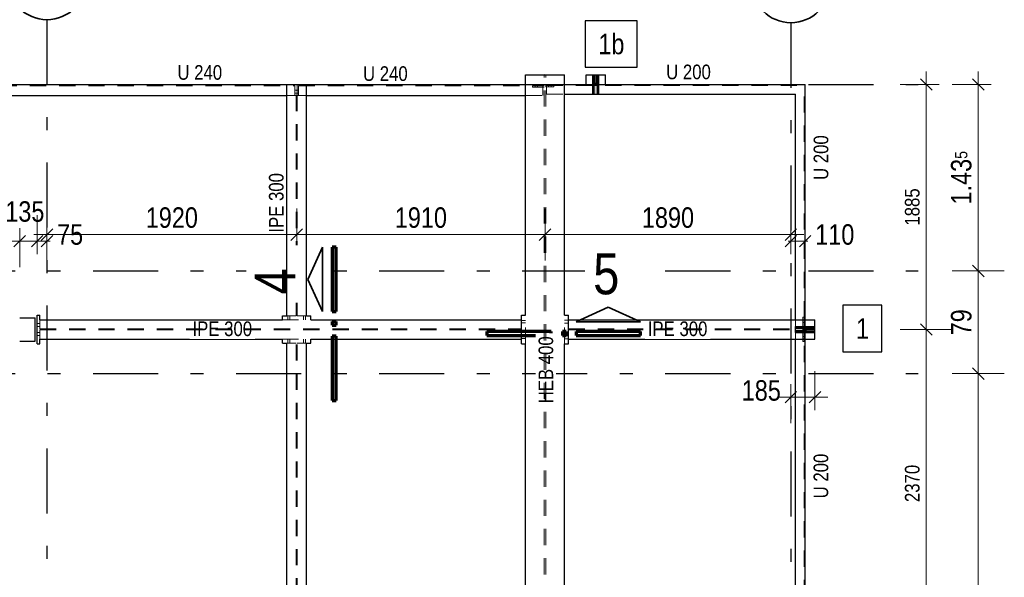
# Model space of a CAD drawing. Header units: millimetres. Extents: x -39 to 84, y 0 to 66.
# Tile 54 of 92: x 6.93 to 14.5, y 33.41 to 37.7. Entities that reach past the tile are written whole.
import ezdxf

# ---------------------------------------------------------------- set-up
doc = ezdxf.new("R2010")
doc.units = ezdxf.units.MM
doc.linetypes.add('DASHDOTX2', pattern=[2, 1, -0.5, 0, -0.5])
doc.linetypes.add('HIDDEN', pattern=[0.375, 0.25, -0.125])
for name, color, linetype, lineweight in [('01_Neubau Raumschraffuren', 7, 'Continuous', 20), ('2D-NovaObj-A_Wanddurchbruch', 7, 'Continuous', 20), ('Achsen', 7, 'Continuous', 20), ('Geschnittene Kanten', 7, 'Continuous', 20), ('Schraffuren', 7, 'Continuous', 20)]:
    doc.layers.add(name, color=color, linetype=linetype, lineweight=lineweight)
doc.styles.add('Arial Narrow', font='ARIALN.TTF')
doc.dimstyles.new('Arch_Strakon_dimstyle', dxfattribs={"dimtxt": 15.75, "dimasz": 1, "dimexe": 1.25, "dimexo": 0.0625, "dimgap": 1, "dimtad": 0, "dimdec": 5, "dimzin": 12, "dimdsep": 46, "dimtxsty": 'Arial Narrow', "dimblk": 'Arrowhead_Tick', "dimsah": 1, "dimcen": 0, "dimse1": 1, "dimse2": 1, "dimclrd": 6, "dimclrt": 2, "dimazin": 0, "dimtfac": 1, "dimtdec": 4, "dimtmove": 0, "dimatfit": 3, "dimldrblk": 'NONE', "dimfxl": 1, "dimtvp": 1, "dimtolj": 1, "dimtzin": 0, "dimlwd": 13, "dimarcsym": 2})

# ---------------------------------------------------------------- blocks, each defined once
blk = doc.blocks.new('Arrowhead_Tick')
at = {"color": 0, "linetype": 'Continuous', "lineweight": -2}
for p, q in [((0, 20), (0, -10)), ((-1, 0), (0, 0)), ((10, 0), (0, 0))]:
    blk.add_line(p, q, dxfattribs=at)
at = {"color": 2, "linetype": 'Continuous', "lineweight": 35}
blk.add_line((4.42, 4.42), (-4.42, -4.42), dxfattribs=at)
blk = doc.blocks.new('*D189')
at = {"layer": '2D-NovaObj-A_Wanddurchbruch', "color": 6, "linetype": 'Continuous', "lineweight": 13}
blk.add_line((13.9, 32.9603), (13.9, 35.3104), dxfattribs=at)
at = {"layer": 'Defpoints', "color": 0}
for p in [(11.1489, 35.3204), (13.9, 35.3204), (11.1489, 32.9503)]:
    blk.add_point(p, dxfattribs=at)
at = {"layer": '2D-NovaObj-A_Wanddurchbruch', "color": 6, "lineweight": 13, "xscale": 0.01, "yscale": 0.01, "zscale": 0.01}
for p, rotation in [((13.9, 35.3204), 90), ((13.9, 32.9503), 270)]:
    blk.add_blockref('Arrowhead_Tick', p, dxfattribs=dict(at, rotation=rotation))
at = {"layer": '2D-NovaObj-A_Wanddurchbruch', "color": 3, "lineweight": 35, "insert": (13.7926, 34.1354), "char_height": 0.1125, "attachment_point": 5, "rotation": 90, "style": 'Arial Narrow'}
blk.add_mtext('\\A1;2370', dxfattribs=at)
blk = doc.blocks.new('_None')
blk = doc.blocks.new('*D190')
at = {"layer": '2D-NovaObj-A_Wanddurchbruch', "color": 6, "linetype": 'Continuous', "lineweight": 13}
blk.add_line((13.9, 35.3304), (13.9, 37.1953), dxfattribs=at)
at = {"layer": 'Defpoints', "color": 0}
for p in [(13.8366, 37.2053), (13.9, 37.2053), (11.1489, 35.3204)]:
    blk.add_point(p, dxfattribs=at)
at = {"layer": '2D-NovaObj-A_Wanddurchbruch', "color": 6, "lineweight": 13, "xscale": 0.01, "yscale": 0.01, "zscale": 0.01}
for p, rotation in [((13.9, 37.2053), 90), ((13.9, 35.3204), 270)]:
    blk.add_blockref('Arrowhead_Tick', p, dxfattribs=dict(at, rotation=rotation))
at = {"layer": '2D-NovaObj-A_Wanddurchbruch', "color": 3, "lineweight": 35, "insert": (13.7926, 36.2628), "char_height": 0.1125, "attachment_point": 5, "rotation": 90, "style": 'Arial Narrow'}
blk.add_mtext('\\A1;1885', dxfattribs=at)
blk = doc.blocks.new('*D226')
at = {"layer": 'Achsen', "color": 6, "linetype": 'Continuous', "lineweight": 13}
blk.add_line((14.3, 30.9304), (14.3, 34.9704), dxfattribs=at)
at = {"layer": 'Defpoints', "color": 0}
for p in [(13.8366, 34.9804), (14.3, 34.9804), (13.8366, 30.9204)]:
    blk.add_point(p, dxfattribs=at)
at = {"layer": 'Achsen', "color": 6, "lineweight": 13, "xscale": 0.01, "yscale": 0.01, "zscale": 0.01}
for p, rotation in [((14.3, 34.9804), 90), ((14.3, 30.9204), 270)]:
    blk.add_blockref('Arrowhead_Tick', p, dxfattribs=dict(at, rotation=rotation))
at = {"layer": 'Achsen', "color": 2, "lineweight": 35, "insert": (14.1696, 32.9504), "char_height": 0.1575, "attachment_point": 5, "rotation": 90, "style": 'Arial Narrow'}
blk.add_mtext('\\A1;4.06', dxfattribs=at)
blk = doc.blocks.new('*D227')
at = {"layer": 'Achsen', "color": 6, "linetype": 'Continuous', "lineweight": 13}
blk.add_line((14.3, 34.9904), (14.3, 35.7604), dxfattribs=at)
at = {"layer": 'Defpoints', "color": 0}
for p in [(13.8366, 35.7704), (14.3, 35.7704), (13.8366, 34.9804)]:
    blk.add_point(p, dxfattribs=at)
at = {"layer": 'Achsen', "color": 6, "lineweight": 13, "xscale": 0.01, "yscale": 0.01, "zscale": 0.01}
for p, rotation in [((14.3, 35.7704), 90), ((14.3, 34.9804), 270)]:
    blk.add_blockref('Arrowhead_Tick', p, dxfattribs=dict(at, rotation=rotation))
at = {"layer": 'Achsen', "color": 2, "lineweight": 35, "insert": (14.1696, 35.3754), "char_height": 0.1575, "attachment_point": 5, "rotation": 90, "style": 'Arial Narrow'}
blk.add_mtext('\\A1;79', dxfattribs=at)
blk = doc.blocks.new('*D228')
at = {"layer": 'Achsen', "color": 6, "linetype": 'Continuous', "lineweight": 13}
blk.add_line((14.3, 35.7804), (14.3, 37.1953), dxfattribs=at)
at = {"layer": 'Defpoints', "color": 0}
for p in [(12.9689, 37.2053), (14.3, 37.2053), (13.8366, 35.7704)]:
    blk.add_point(p, dxfattribs=at)
at = {"layer": 'Achsen', "color": 6, "lineweight": 13, "xscale": 0.01, "yscale": 0.01, "zscale": 0.01}
for p, rotation in [((14.3, 37.2053), 90), ((14.3, 35.7704), 270)]:
    blk.add_blockref('Arrowhead_Tick', p, dxfattribs=dict(at, rotation=rotation))
at = {"layer": 'Achsen', "color": 2, "lineweight": 35, "insert": (14.1696, 36.4879), "char_height": 0.1575, "attachment_point": 5, "rotation": 90, "style": 'Arial Narrow'}
blk.add_mtext('\\A1;1.43{\\A1;\\H.6x;\\S5;}', dxfattribs=at)
blk = doc.blocks.new('*D240')
at = {"layer": 'Achsen', "color": 6, "linetype": 'Continuous', "lineweight": 13}
blk.add_line((6.9392, 36), (7.0542, 36), dxfattribs=at)
at = {"layer": 'Defpoints', "color": 0}
for p in [(7.0642, 36), (6.9292, 35.5603), (7.0642, 35.4304)]:
    blk.add_point(p, dxfattribs=at)
at = {"layer": 'Achsen', "color": 6, "lineweight": 13, "xscale": 0.01, "yscale": 0.01, "zscale": 0.01}
blk.add_blockref('Arrowhead_Tick', (7.0642, 36), dxfattribs=at)
at = {"layer": 'Achsen', "color": 6, "lineweight": 13, "xscale": 0.01, "yscale": 0.01, "zscale": 0.01, "rotation": 180}
blk.add_blockref('Arrowhead_Tick', (6.9292, 36), dxfattribs=at)
at = {"layer": 'Achsen', "color": 2, "lineweight": 35, "insert": (6.9688, 36.227), "char_height": 0.1575, "attachment_point": 5, "style": 'Arial Narrow'}
blk.add_mtext('\\A1;135', dxfattribs=at)
blk = doc.blocks.new('*D241')
at = {"layer": 'Achsen', "color": 6, "linetype": 'Continuous', "lineweight": 13}
for p, q in [((7.0542, 36), (7.0442, 36)), ((7.0642, 36), (7.1389, 36)), ((7.1489, 36), (7.1589, 36))]:
    blk.add_line(p, q, dxfattribs=at)
at = {"layer": 'Defpoints', "color": 0}
for p in [(7.1389, 37.7044), (7.1389, 36), (7.0642, 35.4304)]:
    blk.add_point(p, dxfattribs=at)
at = {"layer": 'Achsen', "color": 6, "lineweight": 13, "xscale": 0.01, "yscale": 0.01, "zscale": 0.01}
blk.add_blockref('Arrowhead_Tick', (7.0642, 36), dxfattribs=at)
at = {"layer": 'Achsen', "color": 6, "lineweight": 13, "xscale": 0.01, "yscale": 0.01, "zscale": 0.01, "rotation": 180}
blk.add_blockref('Arrowhead_Tick', (7.1389, 36), dxfattribs=at)
at = {"layer": 'Achsen', "color": 2, "lineweight": 35, "insert": (7.3168, 36.05), "char_height": 0.1575, "attachment_point": 5, "style": 'Arial Narrow'}
blk.add_mtext('\\A1;75', dxfattribs=at)
blk = doc.blocks.new('*D242')
at = {"layer": 'Achsen', "color": 6, "linetype": 'Continuous', "lineweight": 13}
blk.add_line((7.1489, 36.05), (9.0489, 36.05), dxfattribs=at)
at = {"layer": 'Defpoints', "color": 0}
for p in [(7.1389, 37.7044), (9.0589, 37.1607), (9.0589, 36.05)]:
    blk.add_point(p, dxfattribs=at)
at = {"layer": 'Achsen', "color": 6, "lineweight": 13, "xscale": 0.01, "yscale": 0.01, "zscale": 0.01}
blk.add_blockref('Arrowhead_Tick', (9.0589, 36.05), dxfattribs=at)
at = {"layer": 'Achsen', "color": 6, "lineweight": 13, "xscale": 0.01, "yscale": 0.01, "zscale": 0.01, "rotation": 180}
blk.add_blockref('Arrowhead_Tick', (7.1389, 36.05), dxfattribs=at)
at = {"layer": 'Achsen', "color": 2, "lineweight": 35, "insert": (8.0989, 36.1804), "char_height": 0.1575, "attachment_point": 5, "style": 'Arial Narrow'}
blk.add_mtext('\\A1;1920', dxfattribs=at)
blk = doc.blocks.new('*D243')
at = {"layer": 'Achsen', "color": 6, "linetype": 'Continuous', "lineweight": 13}
blk.add_line((9.0689, 36.05), (10.9589, 36.05), dxfattribs=at)
at = {"layer": 'Defpoints', "color": 0}
for p in [(10.9689, 37.2803), (9.0589, 37.1607), (10.9689, 36.05)]:
    blk.add_point(p, dxfattribs=at)
at = {"layer": 'Achsen', "color": 6, "lineweight": 13, "xscale": 0.01, "yscale": 0.01, "zscale": 0.01}
blk.add_blockref('Arrowhead_Tick', (10.9689, 36.05), dxfattribs=at)
at = {"layer": 'Achsen', "color": 6, "lineweight": 13, "xscale": 0.01, "yscale": 0.01, "zscale": 0.01, "rotation": 180}
blk.add_blockref('Arrowhead_Tick', (9.0589, 36.05), dxfattribs=at)
at = {"layer": 'Achsen', "color": 2, "lineweight": 35, "insert": (10.0139, 36.1804), "char_height": 0.1575, "attachment_point": 5, "style": 'Arial Narrow'}
blk.add_mtext('\\A1;1910', dxfattribs=at)
blk = doc.blocks.new('*D244')
at = {"layer": 'Achsen', "color": 6, "linetype": 'Continuous', "lineweight": 13}
blk.add_line((10.9789, 36.05), (12.8489, 36.05), dxfattribs=at)
at = {"layer": 'Defpoints', "color": 0}
for p in [(12.8589, 37.681), (10.9689, 37.2803), (12.8589, 36.05)]:
    blk.add_point(p, dxfattribs=at)
at = {"layer": 'Achsen', "color": 6, "lineweight": 13, "xscale": 0.01, "yscale": 0.01, "zscale": 0.01}
blk.add_blockref('Arrowhead_Tick', (12.8589, 36.05), dxfattribs=at)
at = {"layer": 'Achsen', "color": 6, "lineweight": 13, "xscale": 0.01, "yscale": 0.01, "zscale": 0.01, "rotation": 180}
blk.add_blockref('Arrowhead_Tick', (10.9689, 36.05), dxfattribs=at)
at = {"layer": 'Achsen', "color": 2, "lineweight": 35, "insert": (11.9139, 36.1804), "char_height": 0.1575, "attachment_point": 5, "style": 'Arial Narrow'}
blk.add_mtext('\\A1;1890', dxfattribs=at)
blk = doc.blocks.new('*D245')
at = {"layer": 'Achsen', "color": 6, "linetype": 'Continuous', "lineweight": 13}
for p, q in [((12.8489, 36), (12.8389, 36)), ((12.8589, 36), (12.9689, 36)), ((12.9789, 36), (12.9889, 36))]:
    blk.add_line(p, q, dxfattribs=at)
at = {"layer": 'Defpoints', "color": 0}
for p in [(12.8589, 37.681), (12.9689, 37.2053), (12.9689, 36)]:
    blk.add_point(p, dxfattribs=at)
at = {"layer": 'Achsen', "color": 6, "lineweight": 13, "xscale": 0.01, "yscale": 0.01, "zscale": 0.01}
blk.add_blockref('Arrowhead_Tick', (12.8589, 36), dxfattribs=at)
at = {"layer": 'Achsen', "color": 6, "lineweight": 13, "xscale": 0.01, "yscale": 0.01, "zscale": 0.01, "rotation": 180}
blk.add_blockref('Arrowhead_Tick', (12.9689, 36), dxfattribs=at)
at = {"layer": 'Achsen', "color": 2, "lineweight": 35, "insert": (13.1965, 36.05), "char_height": 0.1575, "attachment_point": 5, "style": 'Arial Narrow'}
blk.add_mtext('\\A1;110', dxfattribs=at)
blk = doc.blocks.new('*D251')
at = {"layer": 'Achsen', "color": 6, "linetype": 'Continuous', "lineweight": 13}
blk.add_line((12.8689, 34.8), (13.0339, 34.8), dxfattribs=at)
at = {"layer": 'Defpoints', "color": 0}
for p in [(12.8589, 37.681), (13.0439, 35.3954), (13.0439, 34.8)]:
    blk.add_point(p, dxfattribs=at)
at = {"layer": 'Achsen', "color": 6, "lineweight": 13, "xscale": 0.01, "yscale": 0.01, "zscale": 0.01}
blk.add_blockref('Arrowhead_Tick', (13.0439, 34.8), dxfattribs=at)
at = {"layer": 'Achsen', "color": 6, "lineweight": 13, "xscale": 0.01, "yscale": 0.01, "zscale": 0.01, "rotation": 180}
blk.add_blockref('Arrowhead_Tick', (12.8589, 34.8), dxfattribs=at)
at = {"layer": 'Achsen', "color": 2, "lineweight": 35, "insert": (12.6313, 34.85), "char_height": 0.1575, "attachment_point": 5, "style": 'Arial Narrow'}
blk.add_mtext('\\A1;185', dxfattribs=at)

msp = doc.modelspace()

# ---------------------------------------------------------------- hatches: boundary and pattern name
at = {"layer": 'Schraffuren', "lineweight": 13, "true_color": 0x91ffff}
for points in [[(11.3717728, 37.2803475), (11.3717728, 37.1303475), (11.3467728, 37.1303475), (11.3467728, 37.2803475)], [(13.043921, 35.3078775), (12.893921, 35.3078775), (12.893921, 35.3328775), (13.043921, 35.3328775)]]:
    msp.add_hatch(color=131, dxfattribs=at).paths.add_polyline_path(points)

# ---------------------------------------------------------------- linework, layer by layer
at = {"color": 3, "linetype": 'Continuous', "lineweight": 25}
for p, q in [((11.6767683, 37.695856), (11.2783183, 37.695856)), ((11.2783183, 37.695856), (11.2783183, 37.338356)), ((11.6767683, 37.338356), (11.6767683, 37.695856)), ((11.2783183, 37.338356), (11.6767683, 37.338356)), ((10.818921, 35.4303775), (10.818921, 37.2803475)), ((10.818921, 37.2803475), (11.118921, 37.2803475)), ((11.118921, 35.4303775), (11.118921, 37.2803475)), ((11.2842728, 37.2053475), (11.2842728, 37.2803475)), ((11.2842728, 37.2803475), (11.3362728, 37.2803475)), ((11.3362728, 37.1303475), (11.3362728, 37.2803475)), ((11.3362728, 37.2803475), (11.3462728, 37.2803475)), ((11.3462728, 37.1303475), (11.3462728, 37.2803475)), ((11.3462728, 37.2803475), (11.3467728, 37.2803475)), ((11.3717728, 37.2803475), (11.3722728, 37.2803475)), ((11.3722728, 37.1303475), (11.3722728, 37.2803475)), ((11.3722728, 37.2803475), (11.3822728, 37.2803475)), ((11.3822728, 37.1303475), (11.3822728, 37.2803475)), ((11.3822728, 37.2803475), (11.4342728, 37.2803475)), ((11.4342728, 37.2053475), (11.4342728, 37.2803475)), ((6.7822621, 37.2053475), (8.983921, 37.2053475)), ((8.983921, 37.2053475), (9.133921, 37.2053475)), ((9.133921, 35.4253775), (9.133921, 37.2053475)), ((9.133921, 37.2053475), (10.818921, 37.2053475)), ((11.118921, 37.2053475), (11.3362728, 37.2053475)), ((11.3462728, 37.2053475), (11.3467728, 37.2053475)), ((11.3717728, 37.2053475), (11.3722728, 37.2053475)), ((11.3822728, 37.2053475), (12.968921, 37.2053475)), ((12.968921, 35.3953775), (12.968921, 37.2053475)), ((6.7822621, 37.1203475), (8.983921, 37.1203475)), ((9.133921, 37.1203475), (10.818921, 37.1203475)), ((11.118921, 37.1303475), (11.3362728, 37.1303475)), ((11.3362728, 37.1303475), (11.3462728, 37.1303475)), ((11.3462728, 37.1303475), (11.3467728, 37.1303475)), ((11.3717728, 37.1303475), (11.3722728, 37.1303475)), ((11.3722728, 37.1303475), (11.3822728, 37.1303475)), ((11.3822728, 37.1303475), (12.893921, 37.1303475)), ((12.893921, 35.3953775), (12.893921, 37.1303475)), ((13.5588649, 35.5062176), (13.2596399, 35.5062176)), ((13.2596399, 35.5062176), (13.2596399, 35.1487176)), ((13.5588649, 35.1487176), (13.5588649, 35.5062176)), ((6.929221, 35.4103775), (7.049221, 35.4103775)), ((7.049221, 35.2303477), (7.049221, 35.4103477)), ((7.064221, 35.2103775), (7.064221, 35.4303775)), ((7.064221, 35.4303775), (7.084221, 35.4303775)), ((7.084221, 35.3953775), (7.084221, 35.4303775)), ((8.948921, 35.4103775), (8.948921, 35.4253775)), ((8.948921, 35.4253775), (8.983921, 35.4253775)), ((8.948921, 35.3953775), (8.948921, 35.4103775)), ((9.133921, 35.4253775), (9.168921, 35.4253775)), ((9.168921, 35.4103775), (9.168921, 35.4253775)), ((9.168921, 35.3953775), (9.168921, 35.4103775)), ((9.168921, 35.3953775), (10.788921, 35.3953775)), ((10.788921, 35.2103775), (10.788921, 35.4303775)), ((10.788921, 35.4303775), (10.803921, 35.4303775)), ((10.803921, 35.4303775), (10.818921, 35.4303775)), ((11.118921, 35.4303775), (11.133921, 35.4303775)), ((11.133921, 35.4303775), (11.148921, 35.4303775)), ((11.148921, 35.2103775), (11.148921, 35.4303775)), ((13.043921, 35.3433775), (13.043921, 35.3953775)), ((12.893921, 35.3333775), (12.893921, 35.3433775)), ((12.893921, 35.3433775), (13.043921, 35.3433775)), ((12.893921, 35.3333775), (13.043921, 35.3333775)), ((12.893921, 35.2973775), (12.893921, 35.3073775)), ((12.893921, 35.3073775), (13.043921, 35.3073775)), ((12.893921, 35.2973775), (13.043921, 35.2973775)), ((13.043921, 35.3333775), (13.043921, 35.3433775)), ((13.043921, 35.3328775), (13.043921, 35.3333775)), ((13.043921, 35.3073775), (13.043921, 35.3078775)), ((13.043921, 35.2973775), (13.043921, 35.3073775)), ((13.043921, 35.2453775), (13.043921, 35.2973775)), ((6.929221, 35.2303775), (7.049221, 35.2303775)), ((7.064221, 35.2103775), (7.084221, 35.2103775)), ((7.084221, 35.2103775), (7.084221, 35.2453775)), ((7.084221, 35.2453775), (8.948921, 35.2453775)), ((8.948921, 35.2303775), (8.948921, 35.2453775)), ((8.948921, 35.2153775), (8.948921, 35.2303775)), ((8.948921, 35.2153775), (8.983921, 35.2153775)), ((8.983921, 33.0553475), (8.983921, 35.2153775)), ((9.133921, 33.0553475), (9.133921, 35.2153775)), ((9.133921, 35.2153775), (9.168921, 35.2153775)), ((9.168921, 35.2303775), (9.168921, 35.2453775)), ((9.168921, 35.2453775), (10.788921, 35.2453775)), ((9.168921, 35.2153775), (9.168921, 35.2303775)), ((10.788921, 35.2103775), (10.803921, 35.2103775)), ((10.803921, 35.2103775), (10.818921, 35.2103775)), ((10.818921, 33.0603475), (10.818921, 35.2103775)), ((11.118921, 33.0603475), (11.118921, 35.2103775)), ((11.118921, 35.2103775), (11.133921, 35.2103775)), ((11.133921, 35.2103775), (11.148921, 35.2103775)), ((11.148921, 35.2453775), (13.043921, 35.2453775)), ((12.893921, 33.0253475), (12.893921, 35.2453775)), ((12.968921, 33.0253475), (12.968921, 35.2453775)), ((13.2596399, 35.1487176), (13.5588649, 35.1487176))]:
    msp.add_line(p, q, dxfattribs=at)
at = {"layer": '01_Neubau Raumschraffuren', "color": 6, "linetype": 'HIDDEN', "lineweight": 13, "ltscale": 0.5}
for p, q in [((11.3542728, 37.2053475), (11.3542728, 37.2803475)), ((11.3642728, 37.2053475), (11.3642728, 37.2803475)), ((6.7822621, 37.1958475), (9.045371, 37.1958475)), ((9.045371, 37.2052011), (9.045371, 37.2053475)), ((9.045371, 37.2052011), (9.055371, 37.2052011)), ((9.045371, 37.1203475), (9.045371, 37.1958475)), ((9.055371, 35.4253775), (9.055371, 37.2053475)), ((9.062471, 35.4253775), (9.062471, 37.2053475)), ((9.062871, 37.1202011), (9.062871, 37.2052011)), ((9.062871, 37.2052011), (9.072871, 37.2052011)), ((9.072871, 37.2052011), (9.072871, 37.2053475)), ((9.072871, 37.1203475), (9.072871, 37.1958475)), ((9.072871, 37.1958475), (10.952171, 37.1958475)), ((10.818921, 37.2053475), (10.952171, 37.2053475)), ((10.872171, 37.1857011), (10.872171, 37.1957011)), ((10.872171, 37.1957011), (10.962171, 37.1957011)), ((10.872171, 37.1857011), (10.962171, 37.1857011)), ((10.892671, 37.1958475), (10.892671, 37.2052011)), ((10.892671, 37.2052011), (10.8931658, 37.2052011)), ((10.892671, 37.1857011), (10.892671, 37.1957011)), ((10.8931658, 37.2052011), (10.8945748, 37.2052011)), ((10.8945748, 37.2052011), (10.8966835, 37.2052011)), ((10.8966835, 37.2052011), (10.899171, 37.2052011)), ((10.899171, 37.2052011), (10.905171, 37.2052011)), ((10.905171, 37.2052011), (10.9076584, 37.2052011)), ((10.9076584, 37.2052011), (10.9097672, 37.2052011)), ((10.9097672, 37.2052011), (10.9111762, 37.2052011)), ((10.9111762, 37.2052011), (10.911671, 37.2052011)), ((10.911671, 37.1958475), (10.911671, 37.2052011)), ((10.911671, 37.1857011), (10.911671, 37.1957011)), ((10.952171, 37.1203475), (10.952171, 37.2053475)), ((10.975171, 37.1867011), (10.975171, 37.1967011)), ((10.975171, 37.1967011), (11.035171, 37.1967011)), ((10.975171, 37.1867011), (11.035171, 37.1867011)), ((10.980671, 37.1303475), (10.980671, 37.2053475)), ((10.980671, 37.2053475), (11.118921, 37.2053475)), ((10.980671, 37.1968475), (12.960421, 37.1968475)), ((10.995671, 37.1968475), (10.995671, 37.2052011)), ((10.995671, 37.2052011), (10.9961658, 37.2052011)), ((10.995671, 37.1867011), (10.995671, 37.1967011)), ((10.9961658, 37.2052011), (10.9975748, 37.2052011)), ((10.9975748, 37.2052011), (10.9996835, 37.2052011)), ((10.9996835, 37.2052011), (11.002171, 37.2052011)), ((11.002171, 37.2052011), (11.008171, 37.2052011)), ((11.008171, 37.2052011), (11.0106584, 37.2052011)), ((11.0106584, 37.2052011), (11.0127672, 37.2052011)), ((11.0127672, 37.2052011), (11.0141762, 37.2052011)), ((11.0141762, 37.2052011), (11.014671, 37.2052011)), ((11.014671, 37.1968475), (11.014671, 37.2052011)), ((11.014671, 37.1867011), (11.014671, 37.1967011)), ((11.035171, 37.1867011), (11.035171, 37.1967011)), ((11.3362728, 37.2053475), (11.3462728, 37.2053475)), ((11.3467728, 37.2118475), (11.3717728, 37.2118475)), ((11.3467728, 37.2053475), (11.3717728, 37.2053475)), ((11.3467728, 37.1988475), (11.3717728, 37.1988475)), ((11.3542728, 37.2153475), (11.3642728, 37.2153475)), ((11.3722728, 37.2053475), (11.3822728, 37.2053475)), ((12.960421, 35.4139275), (12.960421, 37.1968475)), ((8.983921, 37.1203475), (9.045371, 37.1203475)), ((9.045371, 37.160701), (9.055371, 37.1607011)), ((9.045371, 37.139701), (9.055371, 37.1397011)), ((9.045371, 37.1202011), (9.045371, 37.1203475)), ((9.045371, 37.1202011), (9.055371, 37.1202011)), ((9.055371, 37.1607011), (9.062471, 37.1607011)), ((9.055371, 37.1397011), (9.062471, 37.1397011)), ((9.062871, 37.1607011), (9.072871, 37.1607011)), ((9.062871, 37.1397011), (9.072871, 37.1397011)), ((9.062871, 37.1202011), (9.072871, 37.1202011)), ((9.072871, 37.1202011), (9.072871, 37.1203475)), ((9.072871, 37.1203475), (9.133921, 37.1203475)), ((10.818921, 37.1203475), (10.952171, 37.1203475)), ((10.980671, 37.1303475), (11.118921, 37.1303475)), ((7.064221, 35.3668776), (7.084221, 35.3668775)), ((7.064221, 35.3668776), (7.084221, 35.3668775)), ((7.084221, 35.3239275), (7.084221, 35.3953775)), ((8.948921, 35.3953775), (9.168921, 35.3953775)), ((8.983921, 35.4253775), (9.055371, 35.4253775)), ((8.990421, 35.4103775), (8.990421, 35.4253775)), ((8.990421, 35.3953775), (8.990421, 35.4103775)), ((9.007421, 35.4103775), (9.007421, 35.4253775)), ((9.007421, 35.3953775), (9.007421, 35.4103775)), ((9.062471, 35.4253775), (9.133921, 35.4253775)), ((9.110421, 35.4103775), (9.110421, 35.4253775)), ((9.110421, 35.3953775), (9.110421, 35.4103775)), ((9.127421, 35.4103775), (9.127421, 35.4253775)), ((9.127421, 35.3953775), (9.127421, 35.4103775)), ((10.788921, 35.3888775), (10.803921, 35.3888775)), ((10.788921, 35.3718775), (10.803921, 35.3718775)), ((10.803921, 35.3888775), (10.818921, 35.3888775)), ((10.803921, 35.3718775), (10.818921, 35.3718775)), ((10.818921, 35.2103775), (10.818921, 35.4303775)), ((11.118921, 35.2103775), (11.118921, 35.4303775)), ((11.118921, 35.3918775), (11.133921, 35.3918775)), ((11.118921, 35.3688775), (11.133921, 35.3688775)), ((11.133921, 35.3918775), (11.148921, 35.3918775)), ((11.133921, 35.3688775), (11.148921, 35.3688775)), ((12.893921, 35.3433775), (12.893921, 35.3953775)), ((12.950421, 35.3239275), (12.950421, 35.4139275)), ((12.950421, 35.4139275), (12.960421, 35.4139275)), ((12.950421, 35.3934275), (12.960421, 35.3934275)), ((12.950421, 35.3744275), (12.960421, 35.3744275)), ((12.960421, 35.3239275), (12.960421, 35.4139275)), ((12.968921, 35.3289275), (12.968921, 35.3953775)), ((7.064221, 35.3438775), (7.084221, 35.3438775)), ((7.064221, 35.3438775), (7.084221, 35.3438775)), ((7.064221, 35.2968776), (7.084221, 35.2968775)), ((7.064221, 35.2968776), (7.084221, 35.2968775)), ((7.084221, 35.2453775), (7.084221, 35.3168275)), ((12.893921, 35.3328775), (12.893921, 35.3333775)), ((12.893921, 35.3289275), (12.968921, 35.3289275)), ((12.893921, 35.3118275), (12.968921, 35.3118275)), ((12.893921, 35.3073775), (12.893921, 35.3078775)), ((12.893921, 35.2453775), (12.893921, 35.2973775)), ((12.950421, 35.2268275), (12.950421, 35.3168275)), ((12.960421, 35.2268275), (12.960421, 35.3168275)), ((12.962421, 35.3333775), (12.962421, 35.3433775)), ((12.962421, 35.3078775), (12.962421, 35.3328775)), ((12.962421, 35.2973775), (12.962421, 35.3073775)), ((12.968921, 35.2453775), (12.968921, 35.3118275)), ((12.975421, 35.3333775), (12.975421, 35.3433775)), ((12.975421, 35.3078775), (12.975421, 35.3328775)), ((12.975421, 35.2973775), (12.975421, 35.3073775)), ((7.064221, 35.2738775), (7.084221, 35.2738775)), ((7.064221, 35.2738775), (7.084221, 35.2738775)), ((8.948921, 35.2453775), (9.168921, 35.2453775)), ((8.983921, 35.2153775), (9.055371, 35.2153775)), ((8.990421, 35.2303775), (8.990421, 35.2453775)), ((8.990421, 35.2153775), (8.990421, 35.2303775)), ((9.007421, 35.2303775), (9.007421, 35.2453775)), ((9.007421, 35.2153775), (9.007421, 35.2303775)), ((9.055371, 33.0553475), (9.055371, 35.2153775)), ((9.062471, 35.2153775), (9.133921, 35.2153775)), ((9.062471, 33.0553475), (9.062471, 35.2153775)), ((9.110421, 35.2303775), (9.110421, 35.2453775)), ((9.110421, 35.2153775), (9.110421, 35.2303775)), ((9.127421, 35.2303775), (9.127421, 35.2453775)), ((9.127421, 35.2153775), (9.127421, 35.2303775)), ((10.788921, 35.2688775), (10.803921, 35.2688775)), ((10.788921, 35.2518775), (10.803921, 35.2518775)), ((10.803921, 35.2688775), (10.818921, 35.2688775)), ((10.803921, 35.2518775), (10.818921, 35.2518775)), ((11.118921, 35.2718775), (11.133921, 35.2718775)), ((11.118921, 35.2488775), (11.133921, 35.2488775)), ((11.133921, 35.2718775), (11.148921, 35.2718775)), ((11.133921, 35.2488775), (11.148921, 35.2488775)), ((12.950421, 35.2663275), (12.960421, 35.2663275)), ((12.950421, 35.2473275), (12.960421, 35.2473275)), ((12.950421, 35.2268275), (12.960421, 35.2268275)), ((12.960421, 33.0438975), (12.960421, 35.2268275))]:
    msp.add_line(p, q, dxfattribs=at)
at = {"layer": '2D-NovaObj-A_Wanddurchbruch', "color": 9, "linetype": 'Continuous', "lineweight": 0}
msp.add_circle((11.148921, 35.3203775), 0.00111, dxfattribs=at)
at = {"layer": 'Achsen', "color": 3, "linetype": 'DASHDOTX2', "lineweight": 25, "ltscale": 0.5}
for p, q in [((7.1388704, 37.7044498), (7.1388704, 17.5455429)), ((12.8588704, 37.6810385), (12.8588704, 17.5455429)), ((3.0934407, 37.2052773), (13.8366349, 37.2052773)), ((3.0934407, 35.7703775), (13.8366349, 35.7703775)), ((3.0934407, 34.9803775), (13.8366349, 34.9803775))]:
    msp.add_line(p, q, dxfattribs=at)
at = {"layer": 'Achsen', "color": 2, "linetype": 'Continuous', "lineweight": 35}
for p, q in [((9.1441054, 35.705201), (9.2566046, 35.9526928)), ((9.2566046, 35.9526928), (9.2566046, 35.4576977)), ((9.2566046, 35.4576977), (9.1441054, 35.705201)), ((11.2069557, 35.3798518), (11.454459, 35.492351)), ((11.454459, 35.492351), (11.7019508, 35.3798518)), ((11.7019508, 35.3798518), (11.2069557, 35.3798518))]:
    msp.add_line(p, q, dxfattribs=at)
at = {"layer": 'Achsen', "color": 1, "linetype": 'Continuous', "lineweight": 70}
for p, q in [((9.3316054, 35.9526928), (9.3316054, 35.4576977)), ((9.3616099, 35.9526928), (9.3316054, 35.9526928)), ((9.3616099, 35.4576977), (9.3616099, 35.9526928)), ((9.3316054, 35.4576977), (9.3616099, 35.4576977)), ((9.3316054, 35.3826989), (9.3316054, 35.3526925)), ((9.3616099, 35.3826989), (9.3316054, 35.3826989)), ((9.3616099, 35.3526925), (9.3616099, 35.3826989)), ((9.3316054, 35.3526925), (9.3616099, 35.3526925)), ((11.0169753, 35.304851), (10.5219802, 35.304851)), ((10.5219802, 35.304851), (10.5219802, 35.2748465)), ((11.0169753, 35.2748465), (11.0169753, 35.304851)), ((11.1319568, 35.304851), (11.1019504, 35.304851)), ((11.1019504, 35.304851), (11.1019504, 35.2748465)), ((11.1319568, 35.2748465), (11.1319568, 35.304851)), ((11.7019508, 35.304851), (11.2069557, 35.304851)), ((11.2069557, 35.304851), (11.2069557, 35.2748465)), ((11.7019508, 35.2748465), (11.7019508, 35.304851)), ((9.3616099, 35.2677173), (9.3316054, 35.2677173)), ((9.3316054, 35.2677173), (9.3316054, 34.7727222)), ((9.3616099, 34.7727222), (9.3616099, 35.2677173)), ((10.5219802, 35.2748465), (11.0169753, 35.2748465)), ((11.1019504, 35.2748465), (11.1319568, 35.2748465)), ((11.2069557, 35.2748465), (11.7019508, 35.2748465)), ((9.3316054, 34.7727222), (9.3616099, 34.7727222))]:
    msp.add_line(p, q, dxfattribs=at)
at = {"layer": 'Achsen', "color": 2, "linetype": 'Continuous', "lineweight": 35}
for centre in [(7.1388704, 38.0044498), (12.8588704, 37.9810385)]:
    msp.add_circle(centre, 0.3, dxfattribs=at)
at = {"layer": 'Achsen', "color": 9, "linetype": 'Continuous', "lineweight": 0}
for centre in [(10.968921, 37.2803475), (9.058921, 37.1607011)]:
    msp.add_circle(centre, 0.00111, dxfattribs=at)
at = {"layer": 'Geschnittene Kanten', "color": 3, "linetype": 'Continuous', "lineweight": 25}
for p, q in [((11.3467728, 37.1303475), (11.3467728, 37.2803475)), ((11.3467728, 37.2803475), (11.3717728, 37.2803475)), ((11.3717728, 37.1303475), (11.3717728, 37.2803475)), ((11.3467728, 37.1303475), (11.3717728, 37.1303475)), ((12.893921, 35.3078775), (12.893921, 35.3328775)), ((12.893921, 35.3328775), (13.043921, 35.3328775)), ((12.893921, 35.3078775), (13.043921, 35.3078775)), ((13.043921, 35.3078775), (13.043921, 35.3328775))]:
    msp.add_line(p, q, dxfattribs=at)

# ---------------------------------------------------------------- texts
at = {"color": 2, "lineweight": 35, "style": 'Arial Narrow'}
for s, p in [('1b', (11.3783183, 37.438356)), ('1', (13.3596399, 35.2487176))]:
    msp.add_text(s, height=0.1575, dxfattribs=at).set_placement(p)
at = {"color": 3, "lineweight": 25, "style": 'Arial Narrow'}
for s, p in [('U 240', (8.1419496, 37.2421012)), ('U 240', (9.5688128, 37.2332138)), ('U 200', (11.8997634, 37.2459738))]:
    msp.add_text(s, height=0.1125, dxfattribs=at).set_placement(p)
for s, p in [('U 200', (13.1467124, 36.4709433)), ('IPE 300', (8.9581219, 36.0655048)), ('U 200', (13.1458767, 34.0204306))]:
    msp.add_text(s, height=0.1125, rotation=90, dxfattribs=at).set_placement(p)
at = {"color": 3, "lineweight": 25, "insert": (8.2577708, 35.2678636), "char_height": 0.1125, "attachment_point": 7, "line_spacing_factor": 0.9, "style": 'Arial Narrow', "bg_fill": 3, "box_fill_scale": 1.2, "bg_fill_color": 256, "bg_fill_true_color": 13158600, "bg_fill_transparency": 0}
msp.add_mtext('IPE 300', dxfattribs=at)
at = {"layer": 'Achsen', "color": 4, "lineweight": 50, "style": 'Arial Narrow'}
msp.add_text('Stahlkonstruktion Umgang', height=0.225, dxfattribs=at).set_placement((3.4162702, 36.3995545))

# ---------------------------------------------------------------- dimensions: what is measured, and where the dimension line sits
at = {"layer": '2D-NovaObj-A_Wanddurchbruch', "lineweight": 35}
for base, p1, p2, text, picture, middle in [((13.9, 37.2052773), (11.148921, 35.3203775), (13.8366349, 37.2052773), '1885', '*D190', (13.9, 36.2628274)), ((13.9, 35.3203775), (11.148921, 32.9503475), (11.148921, 35.3203775), '2370', '*D189', (13.9, 34.1353625))]:
    dim = msp.add_linear_dim(base=base, p1=p1, p2=p2, angle=90, text=text, dimstyle='Arch_Strakon_dimstyle', override={"dimscale": 0.01, "dimtxt": 11.25, "dimasz": 1, "dimgap": 5, "dimtad": 1, "dimjust": 0, "dimtih": 0, "dimtoh": 0, "dimdec": 6, "dimdsep": 46, "dimtxsty": 'Arial Narrow', "dimclrd": 6, "dimclrt": 3, "dimtix": 1, "dimtofl": 255, "dimtmove": 0, "dimatfit": 2, "dimfxl": 0, "dimfxlon": 0, "dimtvp": 44.444444, "dimlwd": 13}, dxfattribs=at)
    dim.commit()
    dim.dimension.update_dxf_attribs({"geometry": picture, "text_midpoint": middle, "dimtype": 160})
at = {"layer": 'Achsen', "lineweight": 35}
for base, p1, p2, text, override, picture, middle in [((7.1388704, 36), (7.064221, 35.4303775), (7.1388704, 37.7044498), '75', {"dimscale": 0.01, "dimtxt": 15.75, "dimasz": 1, "dimgap": 5, "dimtad": 1, "dimjust": 4, "dimtih": 0, "dimtoh": 0, "dimdec": 5, "dimdsep": 46, "dimtxsty": 'Arial Narrow', "dimclrd": 6, "dimclrt": 2, "dimtix": 0, "dimtofl": 255, "dimtmove": 2, "dimatfit": 2, "dimfxl": 0, "dimfxlon": 0, "dimtvp": 31.746032, "dimlwd": 13}, '*D241', (7.3168454, 36.05)), ((9.058921, 36.05), (7.1388704, 37.7044498), (9.058921, 37.1607011), '1920', {"dimscale": 0.01, "dimtxt": 15.75, "dimasz": 1, "dimgap": 5, "dimtad": 1, "dimjust": 0, "dimtih": 0, "dimtoh": 0, "dimdec": 5, "dimdsep": 46, "dimtxsty": 'Arial Narrow', "dimclrd": 6, "dimclrt": 2, "dimtix": 1, "dimtofl": 255, "dimtmove": 0, "dimatfit": 2, "dimfxl": 0, "dimfxlon": 0, "dimtvp": 31.746032, "dimlwd": 13}, '*D242', (8.0988957, 36.05)), ((12.8588704, 36.05), (10.968921, 37.2803475), (12.8588704, 37.6810385), '1890', {"dimscale": 0.01, "dimtxt": 15.75, "dimasz": 1, "dimgap": 5, "dimtad": 1, "dimjust": 0, "dimtih": 0, "dimtoh": 0, "dimdec": 5, "dimdsep": 46, "dimtxsty": 'Arial Narrow', "dimclrd": 6, "dimclrt": 2, "dimtix": 1, "dimtofl": 255, "dimtmove": 0, "dimatfit": 2, "dimfxl": 0, "dimfxlon": 0, "dimtvp": 31.746032, "dimlwd": 13}, '*D244', (11.9138957, 36.05)), ((13.043921, 34.8), (12.8588704, 37.6810385), (13.043921, 35.3953775), '185', {"dimscale": 0.01, "dimtxt": 15.75, "dimasz": 1, "dimgap": 5, "dimtad": 1, "dimjust": 0, "dimtih": 0, "dimtoh": 0, "dimdec": 5, "dimdsep": 46, "dimtxsty": 'Arial Narrow', "dimclrd": 6, "dimclrt": 2, "dimtix": 0, "dimtofl": 255, "dimtmove": 2, "dimatfit": 2, "dimfxl": 0, "dimfxlon": 0, "dimtvp": 31.746032, "dimlwd": 13}, '*D251', (12.6312829, 34.85)), ((12.968921, 36), (12.8588704, 37.6810385), (12.968921, 37.2053475), '110', {"dimscale": 0.01, "dimtxt": 15.75, "dimasz": 1, "dimgap": 5, "dimtad": 1, "dimjust": 4, "dimtih": 0, "dimtoh": 0, "dimdec": 5, "dimdsep": 46, "dimtxsty": 'Arial Narrow', "dimclrd": 6, "dimclrt": 2, "dimtix": 0, "dimtofl": 255, "dimtmove": 2, "dimatfit": 2, "dimfxl": 0, "dimfxlon": 0, "dimtvp": 31.746032, "dimlwd": 13}, '*D245', (13.1965085, 36.05)), ((10.968921, 36.05), (9.058921, 37.1607011), (10.968921, 37.2803475), '1910', {"dimscale": 0.01, "dimtxt": 15.75, "dimasz": 1, "dimgap": 5, "dimtad": 1, "dimjust": 0, "dimtih": 0, "dimtoh": 0, "dimdec": 5, "dimdsep": 46, "dimtxsty": 'Arial Narrow', "dimclrd": 6, "dimclrt": 2, "dimtix": 1, "dimtofl": 255, "dimtmove": 0, "dimatfit": 2, "dimfxl": 0, "dimfxlon": 0, "dimtvp": 31.746032, "dimlwd": 13}, '*D243', (10.013921, 36.05)), ((7.064221, 36), (6.9292209, 35.5603477), (7.064221, 35.4303775), '135', {"dimscale": 0.01, "dimtxt": 15.75, "dimasz": 1, "dimgap": 5, "dimtad": 0, "dimjust": 0, "dimtih": 0, "dimtoh": 0, "dimdec": 5, "dimdsep": 46, "dimtxsty": 'Arial Narrow', "dimclrd": 6, "dimclrt": 2, "dimtix": 0, "dimtofl": 255, "dimtmove": 2, "dimatfit": 2, "dimfxl": 0, "dimfxlon": 0, "dimtvp": 31.746032, "dimlwd": 13}, '*D240', (6.9687719, 36.2270384))]:
    dim = msp.add_linear_dim(base=base, p1=p1, p2=p2, text=text, dimstyle='Arch_Strakon_dimstyle', override=override, dxfattribs=at)
    dim.commit()
    dim.dimension.update_dxf_attribs({"geometry": picture, "text_midpoint": middle, "dimtype": 160})
for base, p1, p2, text, picture, middle in [((14.3, 37.2053475), (13.8366349, 35.7703775), (12.968921, 37.2053475), '1.43{\\A1;\\H.6x;\\S5;}', '*D228', (14.3, 36.4878625)), ((14.3, 35.7703775), (13.8366349, 34.9803775), (13.8366349, 35.7703775), '79', '*D227', (14.3, 35.3753775)), ((14.3, 34.9803775), (13.8366349, 30.9203775), (13.8366349, 34.9803775), '4.06', '*D226', (14.3, 32.9503775))]:
    dim = msp.add_linear_dim(base=base, p1=p1, p2=p2, angle=90, text=text, dimstyle='Arch_Strakon_dimstyle', override={"dimscale": 0.01, "dimtxt": 15.75, "dimasz": 1, "dimgap": 5, "dimtad": 1, "dimjust": 0, "dimtih": 0, "dimtoh": 0, "dimdec": 5, "dimdsep": 46, "dimtxsty": 'Arial Narrow', "dimclrd": 6, "dimclrt": 2, "dimtix": 1, "dimtofl": 255, "dimtmove": 0, "dimatfit": 2, "dimfxl": 0, "dimfxlon": 0, "dimtvp": 31.746032, "dimlwd": 13}, dxfattribs=at)
    dim.commit()
    dim.dimension.update_dxf_attribs({"geometry": picture, "text_midpoint": middle, "dimtype": 160})

# ---------------------------------------------------------------- next in the draw order: linework, layer by layer
at = {"color": 3, "linetype": 'Continuous', "lineweight": 25}
msp.add_line((7.084221, 35.3953775), (8.948921, 35.3953775), dxfattribs=at)
at = {"layer": '01_Neubau Raumschraffuren', "color": 6, "linetype": 'HIDDEN', "lineweight": 13, "ltscale": 0.5}
for p, q in [((7.084221, 35.3239275), (10.788921, 35.3239275)), ((7.084221, 35.3168275), (10.788921, 35.3168275))]:
    msp.add_line(p, q, dxfattribs=at)

# ---------------------------------------------------------------- next in the draw order: texts
at = {"color": 3, "lineweight": 25, "insert": (11.7584768, 35.2678636), "char_height": 0.1125, "attachment_point": 7, "line_spacing_factor": 0.9, "style": 'Arial Narrow', "bg_fill": 3, "box_fill_scale": 1.2, "bg_fill_color": 256, "bg_fill_true_color": 13158600, "bg_fill_transparency": 0}
msp.add_mtext('IPE 300', dxfattribs=at)
at = {"color": 3, "lineweight": 25, "insert": (11.0328261, 34.7519893), "char_height": 0.1125, "attachment_point": 7, "rotation": 90, "line_spacing_factor": 0.9, "style": 'Arial Narrow', "bg_fill": 3, "box_fill_scale": 1.2, "bg_fill_color": 256, "bg_fill_true_color": 13158600, "bg_fill_transparency": 0}
msp.add_mtext('HEB 400', dxfattribs=at)
at = {"layer": 'Achsen', "color": 1, "lineweight": 70, "insert": (11.3390303, 35.5867408), "char_height": 0.315, "attachment_point": 7, "line_spacing_factor": 0.9, "style": 'Arial Narrow', "bg_fill": 3, "box_fill_scale": 1.2, "bg_fill_color": 256, "bg_fill_true_color": 13158600, "bg_fill_transparency": 0}
msp.add_mtext('5', dxfattribs=at)
at = {"layer": 'Achsen', "color": 1, "lineweight": 70, "insert": (9.0497156, 35.5897724), "char_height": 0.315, "attachment_point": 7, "rotation": 90, "line_spacing_factor": 0.9, "style": 'Arial Narrow', "bg_fill": 3, "box_fill_scale": 1.2, "bg_fill_color": 256, "bg_fill_true_color": 13158600, "bg_fill_transparency": 0}
msp.add_mtext('4', dxfattribs=at)

# ---------------------------------------------------------------- next in the draw order: linework, layer by layer
at = {"color": 3, "linetype": 'Continuous', "lineweight": 25}
for p, q in [((8.983921, 35.4253775), (8.983921, 37.2053475)), ((11.148921, 35.3953775), (13.043921, 35.3953775))]:
    msp.add_line(p, q, dxfattribs=at)
at = {"layer": '01_Neubau Raumschraffuren', "color": 6, "linetype": 'HIDDEN', "lineweight": 13, "ltscale": 0.5}
for p, q in [((10.962171, 31.1853475), (10.962171, 37.2803475)), ((10.975671, 31.1853475), (10.975671, 37.2803475)), ((11.148921, 35.3239275), (13.043921, 35.3239275)), ((11.148921, 35.3168275), (13.043921, 35.3168275))]:
    msp.add_line(p, q, dxfattribs=at)

doc.saveas('drawing.dxf')
